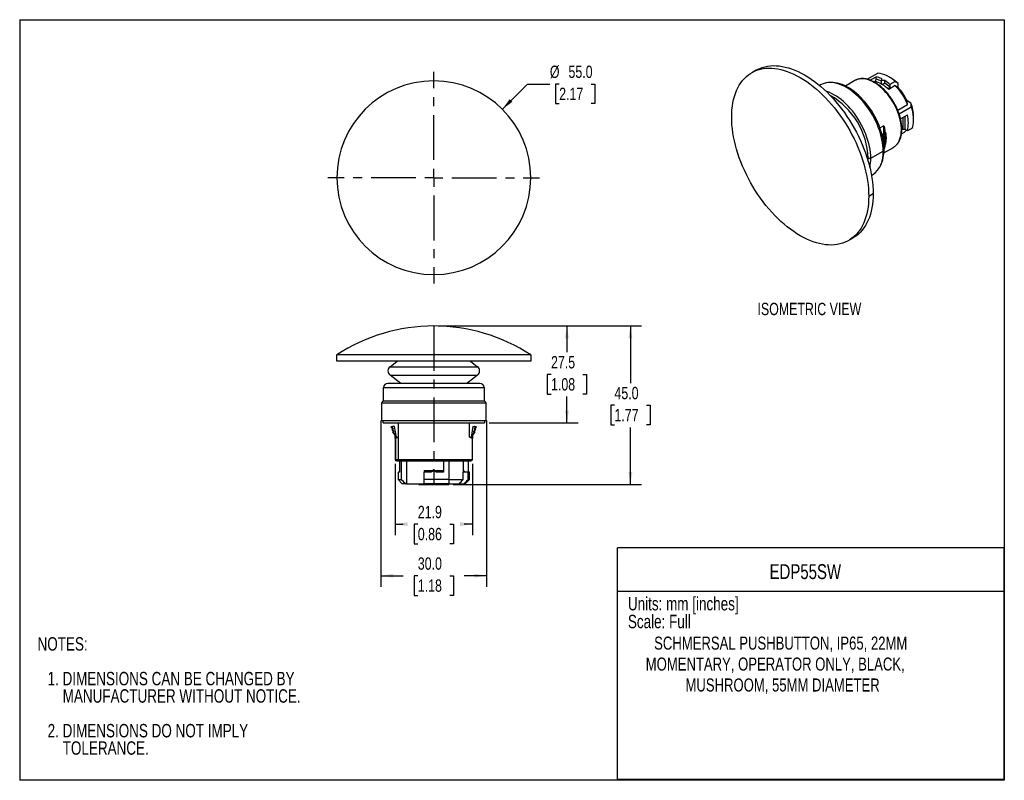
# Model space of a CAD drawing. Header units: millimetres. Extents: x 0 to 279, y 0 to 216.
import ezdxf
from ezdxf.enums import TextEntityAlignment as Align

# ---------------------------------------------------------------- set-up
doc = ezdxf.new("R2010")
doc.units = ezdxf.units.MM
doc.linetypes.add('CENTERX2', pattern=[20.32, 12.7, -2.54, 2.54, -2.54])
doc.layers.add('CENTER', color=40, linetype='CENTERX2')
doc.layers.add('DIMENSIONS', color=140, linetype='Continuous', lineweight=25)
doc.layers.add('TEXT', color=140, linetype='Continuous', lineweight=25)
doc.styles.add('SLDTEXTSTYLE0', font='TXT', dxfattribs={"width": 0.75})
doc.dimstyles.new('SLDDIMSTYLE0', dxfattribs={"dimtxt": 3.5, "dimasz": 3.5, "dimexe": 0, "dimexo": 0.0625, "dimgap": 0.875, "dimtad": 0, "dimtih": 1, "dimtoh": 1, "dimdec": 1, "dimrnd": 1e-09, "dimzin": 4, "dimdsep": 46, "dimtxsty": 'SLDTEXTSTYLE0', "dimsah": 1, "dimcen": 0.09, "dimadec": 0, "dimazin": 1, "dimtfac": 1, "dimtdec": 1, "dimtofl": 0, "dimtmove": 0, "dimatfit": 3, "dimfxl": 0, "dimfrac": 2, "dimtolj": 1, "dimtzin": 12, "dimarcsym": 0})
doc.dimstyles.new('SLDDIMSTYLE1', dxfattribs={"dimtxt": 3.5, "dimasz": 3.5, "dimexe": 0, "dimexo": 0.0625, "dimgap": 0.875, "dimtad": 0, "dimtih": 1, "dimtoh": 1, "dimdec": 1, "dimrnd": 1e-09, "dimzin": 12, "dimdsep": 46, "dimtxsty": 'SLDTEXTSTYLE0', "dimsah": 1, "dimcen": 0.09, "dimadec": 0, "dimazin": 3, "dimtfac": 1, "dimtdec": 1, "dimtofl": 0, "dimtmove": 0, "dimatfit": 3, "dimfxl": 0, "dimfrac": 2, "dimtolj": 1, "dimtzin": 12, "dimarcsym": 0})
doc.dimstyles.new('SLDDIMSTYLE2', dxfattribs={"dimtxt": 3.5, "dimasz": 3.5, "dimexe": 0, "dimexo": 0.0625, "dimgap": 0.875, "dimtad": 0, "dimtih": 1, "dimtoh": 1, "dimdec": 1, "dimrnd": 1e-09, "dimzin": 4, "dimdsep": 46, "dimtxsty": 'SLDTEXTSTYLE0', "dimsah": 1, "dimcen": 0, "dimadec": 0, "dimazin": 1, "dimtfac": 1, "dimtdec": 1, "dimtofl": 0, "dimtmove": 0, "dimatfit": 3, "dimfxl": 0, "dimfrac": 2, "dimtolj": 1, "dimtzin": 12, "dimarcsym": 0})

# ---------------------------------------------------------------- blocks, each defined once
blk = doc.blocks.new('SW_NOTE_0')
at = {"layer": 'TEXT', "color": 0, "insert": (0, 4.91), "char_height": 3.81, "attachment_point": 1, "style": 'SLDTEXTSTYLE0'}
blk.add_mtext('Scale: Full', dxfattribs=at)
blk = doc.blocks.new('SW_NOTE_0_1')
at = {"layer": 'TEXT', "color": 0, "insert": (0, 4.91), "char_height": 3.81, "attachment_point": 1, "style": 'SLDTEXTSTYLE0'}
blk.add_mtext('Units: mm [inches]', dxfattribs=at)
blk = doc.blocks.new('Block1')
at = {"layer": 'TEXT'}
for p, q in [((279.4, 65.76), (169.64, 65.76)), ((169.64, 0), (169.64, 65.76)), ((279.4, 0), (279.4, 65.76)), ((169.64, 53.4), (279.4, 53.4)), ((279.4, 0), (169.64, 0))]:
    blk.add_line(p, q, dxfattribs=at)
for name, p in [('SW_NOTE_0_1', (172.59, 46.87)), ('SW_NOTE_0', (172.59, 41.8))]:
    blk.add_blockref(name, p, dxfattribs=at)
at = {"layer": 'TEXT', "color": 140, "style": 'SLDTEXTSTYLE0', "width": 0.75}
for tag, height, p in [('AUTOATTR0', 4.23, (212.79, 55.58)), ('AUTOATTR1_0', 3.7, (180.04, 35.72)), ('AUTOATTR1_1', 3.7, (177.65, 29.78)), ('AUTOATTR1_2', 3.7, (188.93, 23.84))]:
    blk.add_attdef(tag, text='', height=height, dxfattribs=at).set_placement(p, align=Align.BOTTOM_LEFT)
blk = doc.blocks.new('SW_NOTE_0_2')
at = {"layer": 'TEXT', "color": 0, "char_height": 3.81, "attachment_point": 1, "style": 'SLDTEXTSTYLE0'}
for s, insert in [('NOTES:', (0, 4.91)), ('1. DIMENSIONS CAN BE CHANGED BY', (2.86, -4.94)), ('MANUFACTURER WITHOUT NOTICE.', (7.14, -9.87)), ('2. DIMENSIONS DO NOT IMPLY', (2.86, -19.72)), ('TOLERANCE.', (7.14, -24.65))]:
    blk.add_mtext(s, dxfattribs=dict(at, insert=insert))
blk = doc.blocks.new('_D')
at = {"layer": 'DIMENSIONS'}
for p, q in [((102.51, 100.9), (102.51, 54.91)), ((132.51, 100.9), (132.51, 54.91)), ((102.51, 58.09), (108.85, 58.09)), ((112.98, 58.06), (111.92, 58.06)), ((111.92, 58.06), (111.92, 52.5)), ((122.04, 58.06), (123.1, 58.06)), ((123.1, 58.06), (123.1, 52.5)), ((132.51, 58.09), (126.17, 58.09)), ((111.92, 52.5), (112.98, 52.5)), ((123.1, 52.5), (122.04, 52.5))]:
    blk.add_line(p, q, dxfattribs=at)
for points in [[(102.51, 58.09), (106.01, 57.55), (106.01, 58.62)], [(132.51, 58.09), (129.01, 58.62), (129.01, 57.55)]]:
    blk.add_solid(points, dxfattribs=at)
at = {"layer": 'DIMENSIONS', "char_height": 3.5, "attachment_point": 1, "style": 'SLDTEXTSTYLE0'}
for s, insert in [('30.0', (112.98, 63.28)), ('1.18', (112.98, 57.02))]:
    blk.add_mtext(s, dxfattribs=dict(at, insert=insert))
blk = doc.blocks.new('_D_1')
at = {"layer": 'DIMENSIONS'}
for p, q in [((118.78, 128.97), (158.48, 128.97)), ((155.3, 128.97), (155.3, 121.51)), ((150.78, 115.19), (149.71, 115.19)), ((149.71, 115.19), (149.71, 109.64)), ((159.83, 115.19), (160.89, 115.19)), ((160.89, 115.19), (160.89, 109.64)), ((149.71, 109.64), (150.78, 109.64)), ((160.89, 109.64), (159.83, 109.64)), ((155.3, 101.47), (155.3, 108.93)), ((133.18, 101.47), (158.48, 101.47))]:
    blk.add_line(p, q, dxfattribs=at)
for points in [[(155.3, 128.97), (154.76, 125.47), (155.84, 125.47)], [(155.3, 101.47), (155.84, 104.97), (154.76, 104.97)]]:
    blk.add_solid(points, dxfattribs=at)
at = {"layer": 'DIMENSIONS', "char_height": 3.5, "attachment_point": 1, "style": 'SLDTEXTSTYLE0'}
for s, insert in [('27.5', (150.78, 120.42)), ('1.08', (150.78, 114.15))]:
    blk.add_mtext(s, dxfattribs=dict(at, insert=insert))
blk = doc.blocks.new('_D_2')
at = {"layer": 'DIMENSIONS'}
for p, q in [((118.78, 128.97), (176.48, 128.97)), ((173.3, 128.97), (173.3, 112.76)), ((168.78, 106.44), (167.71, 106.44)), ((167.71, 106.44), (167.71, 100.89)), ((177.83, 106.44), (178.89, 106.44)), ((178.89, 106.44), (178.89, 100.89)), ((167.71, 100.89), (168.78, 100.89)), ((178.89, 100.89), (177.83, 100.89)), ((173.3, 83.97), (173.3, 100.18)), ((123.03, 83.97), (176.48, 83.97))]:
    blk.add_line(p, q, dxfattribs=at)
for points in [[(173.3, 128.97), (172.76, 125.47), (173.84, 125.47)], [(173.3, 83.97), (173.84, 87.47), (172.76, 87.47)]]:
    blk.add_solid(points, dxfattribs=at)
at = {"layer": 'DIMENSIONS', "char_height": 3.5, "attachment_point": 1, "style": 'SLDTEXTSTYLE0'}
for s, insert in [('45.0', (168.78, 111.67)), ('1.77', (168.78, 105.4))]:
    blk.add_mtext(s, dxfattribs=dict(at, insert=insert))
blk = doc.blocks.new('_D_3')
at = {"layer": 'DIMENSIONS'}
for p, q in [((106.56, 89.8), (106.56, 69.54)), ((128.46, 89.8), (128.46, 69.54)), ((106.56, 72.71), (108.85, 72.71)), ((112.98, 72.69), (111.92, 72.69)), ((111.92, 72.69), (111.92, 67.13)), ((122.04, 72.69), (123.1, 72.69)), ((123.1, 72.69), (123.1, 67.13)), ((128.46, 72.71), (126.17, 72.71)), ((111.92, 67.13), (112.98, 67.13)), ((123.1, 67.13), (122.04, 67.13))]:
    blk.add_line(p, q, dxfattribs=at)
for points in [[(106.56, 72.71), (110.06, 72.17), (110.06, 73.25)], [(128.46, 72.71), (124.96, 73.25), (124.96, 72.17)]]:
    blk.add_solid(points, dxfattribs=at)
at = {"layer": 'DIMENSIONS', "char_height": 3.5, "attachment_point": 1, "style": 'SLDTEXTSTYLE0'}
for s, insert in [('21.9', (112.98, 77.91)), ('0.86', (112.98, 71.64))]:
    blk.add_mtext(s, dxfattribs=dict(at, insert=insert))
blk = doc.blocks.new('_D_4')
at = {"layer": 'DIMENSIONS'}
for p, q in [((136.96, 190.49), (144.1, 197.64)), ((144.1, 197.64), (150.45, 197.64)), ((153.09, 197.64), (152.03, 197.64)), ((152.03, 197.64), (152.03, 192.08)), ((162.15, 197.64), (163.21, 197.64)), ((163.21, 197.64), (163.21, 192.08)), ((152.03, 192.08), (153.09, 192.08)), ((163.21, 192.08), (162.15, 192.08))]:
    blk.add_line(p, q, dxfattribs=at)
blk.add_solid([(136.96, 190.49), (139.81, 192.58), (139.05, 193.34)], dxfattribs=at)
at = {"layer": 'DIMENSIONS', "char_height": 3.5, "attachment_point": 1, "style": 'SLDTEXTSTYLE0'}
for s, insert in [('%%c', (150.45, 202.86)), ('55.0', (155.73, 202.86)), ('2.17', (153.09, 196.59))]:
    blk.add_mtext(s, dxfattribs=dict(at, insert=insert))
blk = doc.blocks.new('SW_CENTERMARKSYMBOL_0')
at = {"layer": 'CENTER', "color": 0}
for p, q in [((0, 5.08), (0, 30.04)), ((-5.08, 0), (-30.04, 0)), ((0, 0), (-2.54, 0)), ((0, 0), (0, 2.54)), ((0, 0), (0, -2.54)), ((0, 0), (2.54, 0)), ((5.08, 0), (30.04, 0)), ((0, -5.08), (0, -30.04))]:
    blk.add_line(p, q, dxfattribs=at)

msp = doc.modelspace()

# ---------------------------------------------------------------- linework, layer by layer
at = {"color": 7, "linetype": 'Continuous'}
for p, q in [((0, 215.9), (0, 0)), ((0, 215.9), (279.4, 215.9)), ((279.4, 215.9), (279.4, 0)), ((279.4, 0), (0, 0))]:
    msp.add_line(p, q, dxfattribs=at)
for p, q in [((208.98, 201.57), (207.74, 200.85)), ((236.98, 198.63), (234.31, 197.08)), ((240.49, 199), (243.48, 200.73)), ((241.35, 198.73), (243.06, 199.72)), ((243.06, 198.99), (243.06, 199.72)), ((244.51, 199.17), (244.51, 198.62)), ((244.51, 197.51), (244.51, 198.62)), ((245.5, 197.9), (245.5, 198.6)), ((247.34, 199.27), (246.49, 199.76)), ((227.23, 197.39), (226.96, 197.23)), ((242.71, 198.36), (242.46, 198.22)), ((248.43, 197.18), (246.59, 196.11)), ((248.43, 198.33), (246.95, 197.47)), ((246.95, 197.47), (246.95, 196.75)), ((249.28, 196.62), (249.28, 197.79)), ((252.91, 192.22), (251.79, 192.86)), ((249.16, 190.19), (251.94, 191.8)), ((249.54, 189.18), (253.01, 191.18)), ((249.95, 187.74), (251.91, 188.87)), ((250.59, 188.11), (250.59, 184.84)), ((251.3, 184.84), (251.3, 188.52)), ((253.67, 187.33), (253.67, 188.31)), ((244.12, 185.17), (245.11, 185.74)), ((245.11, 185.74), (245.11, 183.59)), ((245.39, 185.31), (245.39, 183.82)), ((250.59, 184.84), (250.31, 184.68)), ((250.59, 184.84), (251.3, 184.84)), ((251.91, 184.38), (251.12, 184.84)), ((253.4, 185.24), (251.91, 184.38)), ((245.44, 183.86), (244.71, 183.26)), ((244.84, 183), (244.81, 182.79)), ((245.15, 182.89), (244.84, 183)), ((245.59, 183.75), (245.24, 183.4)), ((245.41, 184.01), (245.69, 183.85)), ((245.41, 184.01), (245.41, 183.84)), ((245.69, 183.85), (245.83, 183.93)), ((250.21, 183.46), (250.89, 183.85)), ((245.04, 178.88), (245.29, 179.02)), ((245.24, 180.13), (245.59, 180.49)), ((245.24, 180.15), (245.25, 180.19)), ((245.25, 178.12), (247.93, 179.66)), ((245.39, 179.47), (245.27, 179.23)), ((245.39, 180.29), (245.39, 179.47)), ((240.56, 176.42), (240.8, 176.55)), ((240.8, 176.55), (241.5, 176.55)), ((241.5, 176.55), (245.04, 178.59)), ((241.71, 171.68), (241.98, 171.84)), ((240.93, 165.81), (242.17, 166.53)), ((235.23, 153.22), (236.48, 153.94)), ((145.01, 120.73), (90.01, 120.73)), ((90.01, 118.97), (90.01, 120.73)), ((145.01, 120.73), (145.01, 118.97)), ((145.01, 118.97), (90.01, 118.97)), ((105.1, 117.41), (107.13, 118.97)), ((105.1, 117.41), (129.92, 117.41)), ((127.89, 118.97), (129.92, 117.41)), ((105.1, 115.03), (129.92, 115.03)), ((108.17, 112.67), (105.1, 115.03)), ((129.92, 115.03), (126.85, 112.67)), ((103.26, 111.47), (131.76, 111.47)), ((103.26, 107.67), (103.26, 111.47)), ((131.76, 111.47), (131.76, 107.67)), ((102.76, 107.17), (103.26, 107.67)), ((102.76, 102.17), (102.76, 107.17)), ((102.76, 107.17), (132.26, 107.17)), ((103.26, 107.67), (131.76, 107.67)), ((131.76, 107.67), (132.26, 107.17)), ((132.26, 107.17), (132.26, 102.17)), ((102.76, 102.17), (132.26, 102.17)), ((103.11, 101.47), (103.11, 102.17)), ((103.11, 101.47), (131.91, 101.47)), ((107.36, 101.47), (107.36, 97.47)), ((127.66, 97.47), (127.66, 101.47)), ((131.91, 102.17), (131.91, 101.47)), ((105.75, 100.47), (105.36, 100.37)), ((105.36, 100.37), (105.91, 99.69)), ((105.36, 100.37), (105.53, 100.37)), ((105.53, 100.37), (105.92, 100.47)), ((105.91, 99.69), (105.57, 99.59)), ((105.57, 99.59), (106.12, 98.91)), ((105.74, 99.59), (105.57, 99.59)), ((105.74, 99.59), (106.09, 99.69)), ((105.92, 100.47), (105.75, 100.47)), ((106.12, 98.91), (105.77, 98.82)), ((105.77, 98.82), (106.33, 98.14)), ((105.95, 98.82), (105.77, 98.82)), ((106.09, 99.69), (105.91, 99.69)), ((106.4, 100.47), (105.92, 100.47)), ((105.95, 98.82), (106.3, 98.91)), ((106.3, 98.91), (106.12, 98.91)), ((106.33, 98.14), (106.51, 97.46)), ((106.51, 98.14), (106.33, 98.14)), ((106.93, 97.44), (106.4, 100.47)), ((106.69, 97.46), (106.51, 98.14)), ((128.62, 100.47), (128.09, 97.44)), ((128.51, 98.14), (128.33, 97.46)), ((128.51, 97.46), (128.69, 98.14)), ((128.69, 98.14), (128.51, 98.14)), ((128.62, 100.47), (129.1, 100.47)), ((128.69, 98.14), (129.25, 98.82)), ((128.72, 98.91), (129.07, 98.82)), ((128.9, 98.91), (128.72, 98.91)), ((128.9, 98.91), (129.45, 99.59)), ((129.25, 98.82), (128.9, 98.91)), ((128.93, 99.69), (129.28, 99.59)), ((129.11, 99.69), (128.93, 99.69)), ((129.25, 98.82), (129.07, 98.82)), ((129.1, 100.47), (129.49, 100.37)), ((129.27, 100.47), (129.1, 100.47)), ((129.11, 99.69), (129.66, 100.37)), ((129.45, 99.59), (129.11, 99.69)), ((129.66, 100.37), (129.27, 100.47)), ((129.45, 99.59), (129.28, 99.59)), ((129.49, 100.37), (129.66, 100.37)), ((106.51, 97.46), (106.69, 97.46)), ((106.56, 97.07), (106.56, 91.07)), ((106.74, 97.07), (106.56, 97.07)), ((106.74, 97.27), (106.74, 97.07)), ((107.16, 97.27), (106.74, 97.27)), ((106.74, 91.07), (106.74, 97.07)), ((107.16, 97.27), (107.36, 97.27)), ((107.36, 97.27), (107.36, 91.07)), ((128.28, 97.27), (127.86, 97.27)), ((128.28, 97.07), (128.28, 97.27)), ((128.46, 97.07), (128.28, 97.07)), ((128.33, 97.46), (128.51, 97.46)), ((128.46, 91.07), (128.46, 97.07)), ((106.56, 91.07), (106.74, 91.07)), ((106.74, 91.07), (107.36, 91.07)), ((107.36, 91.07), (128.46, 91.07)), ((107.74, 90.67), (107.74, 87.47)), ((108.29, 90.67), (108.29, 85.37)), ((109.8, 90.67), (109.8, 84.17)), ((120.26, 90.67), (120.26, 87.47)), ((121.76, 90.67), (121.76, 85.37)), ((125.91, 87.97), (125.91, 90.67)), ((127.28, 90.67), (127.28, 87.47)), ((107.36, 87.47), (107.36, 85.37)), ((107.74, 87.47), (107.36, 87.47)), ((116.81, 87.47), (114.76, 87.47)), ((114.76, 85.37), (114.76, 87.47)), ((117.71, 87.97), (120.26, 87.97)), ((120.26, 87.47), (118.21, 87.47)), ((125.87, 85.37), (125.87, 87.47)), ((127.28, 87.47), (125.87, 87.47)), ((125.91, 87.47), (125.91, 87.97)), ((125.91, 87.97), (126.41, 87.47)), ((127.28, 85.37), (127.28, 87.47)), ((127.66, 87.47), (127.28, 87.47)), ((127.66, 85.37), (127.66, 87.47)), ((107.36, 85.37), (108.56, 84.17)), ((107.36, 85.37), (108.29, 85.37)), ((109.63, 84.17), (108.56, 84.17)), ((109.8, 84.17), (109.63, 84.17)), ((109.8, 84.17), (114.76, 84.17)), ((113.26, 84.17), (113.26, 83.97)), ((113.26, 83.97), (121.76, 83.97)), ((121.76, 85.37), (114.76, 85.37)), ((121.76, 84.17), (114.76, 84.17)), ((121.76, 85.37), (125.87, 85.37)), ((121.76, 84.17), (124.6, 84.17)), ((121.76, 83.97), (121.76, 84.16)), ((124.6, 84.17), (126.03, 84.17)), ((126.46, 84.17), (126.03, 84.17)), ((126.46, 84.17), (127.66, 85.37)), ((127.66, 85.37), (127.28, 85.37))]:
    msp.add_line(p, q)
at = {"flags": 128}
for points in [[(202.04, 188.26), (202.06, 189.32), (202.13, 190.35), (202.24, 191.35), (202.39, 192.31), (202.59, 193.24), (202.83, 194.14), (203.11, 194.99), (203.43, 195.81), (203.8, 196.58), (204.2, 197.31), (204.65, 197.99), (205.13, 198.62), (205.65, 199.21), (206.2, 199.74), (206.79, 200.23), (207.41, 200.66), (208.07, 201.04), (208.75, 201.36), (209.47, 201.63), (210.21, 201.84), (210.97, 202), (211.76, 202.1), (212.58, 202.14), (213.41, 202.13), (214.26, 202.06), (215.13, 201.93), (216.01, 201.75), (216.9, 201.51), (217.81, 201.21), (218.72, 200.86), (219.64, 200.46), (220.56, 200), (221.49, 199.49), (222.41, 198.93), (223.33, 198.32), (224.25, 197.67), (225.17, 196.96), (226.07, 196.21), (226.96, 195.42), (227.85, 194.59), (228.71, 193.71), (229.56, 192.8), (230.4, 191.85), (231.21, 190.87), (232, 189.86), (232.77, 188.82), (233.51, 187.75), (234.22, 186.66), (234.9, 185.54), (235.56, 184.41), (236.18, 183.26), (236.77, 182.1), (237.33, 180.92), (237.84, 179.73), (238.33, 178.54), (238.77, 177.35), (239.17, 176.16), (239.54, 174.96), (239.86, 173.77), (240.14, 172.59), (240.38, 171.42), (240.58, 170.27), (240.73, 169.12), (240.84, 168), (240.91, 166.89), (240.93, 165.81)], [(208.98, 201.57), (209.31, 201.75), (210, 202.08), (210.71, 202.35), (211.45, 202.56), (212.22, 202.72), (213.01, 202.82), (213.82, 202.86), (214.65, 202.85), (215.5, 202.77), (216.37, 202.65), (217.25, 202.46), (218.14, 202.22), (219.05, 201.93), (219.96, 201.58), (220.88, 201.18), (221.8, 200.72), (222.73, 200.21), (223.65, 199.65), (224.58, 199.04), (225.5, 198.39), (226.41, 197.68), (227.31, 196.93), (228.21, 196.14), (229.09, 195.3), (229.96, 194.43), (230.81, 193.52), (231.64, 192.57), (232.45, 191.59), (233.24, 190.58), (234.01, 189.54), (234.75, 188.47), (235.46, 187.38), (236.15, 186.26), (236.8, 185.13), (237.43, 183.98), (238.01, 182.81), (238.57, 181.64), (239.09, 180.45), (239.57, 179.26), (240.01, 178.07), (240.42, 176.87), (240.78, 175.68), (241.11, 174.49), (241.39, 173.31), (241.63, 172.14), (241.82, 170.98), (241.98, 169.84), (242.09, 168.72), (242.15, 167.61), (242.17, 166.53)], [(247.93, 179.66), (247.96, 179.68), (248.36, 179.95), (248.72, 180.27), (249.05, 180.65), (249.34, 181.07), (249.59, 181.55), (249.8, 182.06), (249.96, 182.62), (250.09, 183.21), (250.16, 183.84), (250.2, 184.5), (250.19, 185.18), (250.13, 185.89), (250.03, 186.62), (249.89, 187.36), (249.7, 188.11), (249.48, 188.87), (249.21, 189.63), (248.9, 190.39), (248.55, 191.14), (248.17, 191.88), (247.76, 192.6), (247.32, 193.3), (246.84, 193.98), (246.35, 194.63), (245.83, 195.25), (245.29, 195.83), (244.73, 196.38), (244.16, 196.88), (243.59, 197.34), (243, 197.75), (242.41, 198.11), (241.82, 198.42), (241.24, 198.68), (240.66, 198.88), (240.1, 199.02), (239.54, 199.11), (239.01, 199.14), (238.49, 199.11), (238, 199.03), (237.53, 198.89), (237.09, 198.69), (236.98, 198.63)], [(245.04, 178.59), (245.02, 179.39), (244.95, 180.22), (244.84, 181.06), (244.68, 181.92), (244.49, 182.78), (244.24, 183.66), (243.96, 184.54), (243.64, 185.42), (243.28, 186.3), (242.88, 187.17), (242.45, 188.03), (241.98, 188.87), (241.49, 189.7), (240.96, 190.5), (240.4, 191.28), (239.82, 192.03), (239.22, 192.75), (238.6, 193.44), (237.96, 194.08), (237.31, 194.69), (236.64, 195.25), (235.97, 195.77), (235.29, 196.24), (234.61, 196.66), (233.93, 197.03), (233.25, 197.34), (232.57, 197.6), (231.91, 197.81), (231.26, 197.95), (230.62, 198.05), (230, 198.08), (229.39, 198.06), (228.81, 197.97), (228.26, 197.83), (227.73, 197.64), (227.23, 197.39)], [(241.5, 176.55), (241.48, 177.35), (241.41, 178.18), (241.3, 179.02), (241.15, 179.87), (240.95, 180.74), (240.71, 181.62), (240.43, 182.5), (240.11, 183.38), (239.75, 184.26), (239.35, 185.13), (238.91, 185.99), (238.45, 186.83), (237.95, 187.66), (237.42, 188.46), (236.87, 189.24), (236.29, 189.99), (235.69, 190.71), (235.06, 191.4), (234.43, 192.04), (233.77, 192.65), (233.11, 193.21), (232.43, 193.73), (231.76, 194.2), (231.07, 194.62), (230.39, 194.99), (229.71, 195.3), (229.04, 195.56), (228.71, 195.67)], [(245.29, 179.02), (245.26, 179.82), (245.2, 180.64), (245.08, 181.48), (244.92, 182.34), (244.72, 183.2), (244.48, 184.08), (244.19, 184.96), (243.86, 185.83), (243.5, 186.71), (243.09, 187.57), (242.66, 188.43), (242.18, 189.27), (241.68, 190.08), (241.14, 190.88), (240.58, 191.65), (240, 192.39), (239.39, 193.09), (238.76, 193.76), (238.12, 194.39), (237.46, 194.98), (236.8, 195.52), (236.12, 196.01), (235.44, 196.46), (234.76, 196.85), (234.08, 197.19), (233.41, 197.47), (232.74, 197.7), (232.09, 197.87), (231.44, 197.99), (230.82, 198.04), (230.62, 198.05)], [(240.93, 165.81), (240.91, 164.76), (240.84, 163.73), (240.73, 162.73), (240.58, 161.77), (240.38, 160.84), (240.14, 159.94), (239.86, 159.09), (239.54, 158.27), (239.17, 157.5), (238.77, 156.77), (238.33, 156.09), (237.84, 155.45), (237.33, 154.87), (236.77, 154.33), (236.18, 153.85), (235.56, 153.42), (234.9, 153.04), (234.22, 152.72), (233.51, 152.45), (232.77, 152.24), (232, 152.08), (231.21, 151.98), (230.4, 151.94), (229.56, 151.95), (228.71, 152.02), (227.85, 152.15), (226.96, 152.33), (226.07, 152.57), (225.17, 152.87), (224.25, 153.21), (223.33, 153.62), (222.41, 154.07), (221.49, 154.58), (220.56, 155.14), (219.64, 155.75), (218.72, 156.41), (217.81, 157.11), (216.9, 157.86), (216.01, 158.66), (215.13, 159.49), (214.26, 160.36), (213.41, 161.28), (212.58, 162.22), (211.76, 163.2), (210.97, 164.22), (210.21, 165.26), (209.47, 166.33), (208.75, 167.42), (208.07, 168.53), (207.41, 169.67), (206.79, 170.82), (206.2, 171.98), (205.65, 173.16), (205.13, 174.34), (204.65, 175.53), (204.2, 176.73), (203.8, 177.92), (203.43, 179.11), (203.11, 180.3), (202.83, 181.48), (202.59, 182.65), (202.39, 183.81), (202.24, 184.95), (202.13, 186.08), (202.06, 187.18), (202.04, 188.26)], [(244.84, 183), (244.9, 182.56), (244.91, 182.39)], [(245.44, 183.86), (245.45, 183.88), (245.47, 183.9), (245.47, 183.92), (245.47, 183.94), (245.47, 183.96), (245.45, 183.98), (245.44, 183.99), (245.41, 184.01)], [(240.77, 175.72), (240.77, 175.79), (240.8, 176.55)], [(242.17, 166.53), (242.15, 165.47), (242.09, 164.45), (241.98, 163.45), (241.82, 162.48), (241.63, 161.55), (241.39, 160.66), (241.11, 159.8), (240.78, 158.99), (240.42, 158.22), (240.01, 157.49), (239.57, 156.81), (239.09, 156.17), (238.57, 155.59), (238.01, 155.05), (237.43, 154.57), (236.8, 154.14), (236.48, 153.94)], [(114.76, 87.97), (115.07, 87.97), (115.38, 87.97), (115.7, 87.97), (116.02, 87.97), (116.34, 87.97), (116.66, 87.97), (116.99, 87.97), (117.31, 87.97)], [(117.51, 88.17), (117.28, 87.94), (117.04, 87.7), (116.81, 87.47)], [(118.21, 87.47), (117.98, 87.7), (117.74, 87.94), (117.51, 88.17)]]:
    msp.add_lwpolyline(points, dxfattribs=at)
for centre, radius, start, end in [((117.51, 171.04), 27.5, 0, 180), ((241.24, 192.69), 7.25, 63.2109, 75.471), ((241.62, 192.69), 6.47, 63.4724, 77.145), ((242.48, 192.37), 8.43, 45.0196, 83.135), ((238.84, 188.54), 12.06, 47.769, 56.4992), ((242.12, 190.37), 10.31, 46.0005, 59.5887), ((241.4, 192.19), 6.3, 60.4558, 78.0572), ((239.34, 188.63), 10.42, 45.9078, 58.4807), ((239.23, 188.55), 11.26, 46.7359, 56.1759), ((238.16, 186.65), 14.7, 20.4778, 45.694), ((240.08, 187.77), 12.77, 23.4971, 43.9069), ((219.25, 175.7), 21.57, 2.2757, 60.1209), ((242.27, 188.12), 11.39, 0.9266, 21.0539), ((243.19, 187.55), 10.46, 347.2351, 20.2955), ((242.7, 186.63), 9.48, 346.3018, 13.6982), ((231.48, 181.74), 14.36, 8.4545, 14.3829), ((249.34, 186.5), 3.07, 300.2351, 319.651), ((233.85, 181.23), 11.43, 355.0683, 8.361), ((234.83, 181.76), 10.54, 351.3821, 8.9301), ((235.39, 182.12), 10.33, 350.904, 9.096), ((235.67, 182.3), 10.28, 350.8608, 9.1392), ((235.79, 178.77), 9.5, 332.8859, 1.4993), ((239.04, 181.74), 6.75, 340.3388, 350.1485), ((230.01, 176.46), 11.5, 347.5307, 0.4389), ((237.71, 177.84), 7.36, 305.4409, 5.8712), ((117.51, 171.04), 27.5, 180, 0), ((117.51, 78.97), 50, 90, 123.367), ((117.51, 78.97), 50, 56.633, 90), ((106.01, 116.22), 1.5, 127.5, 232.5), ((129.01, 116.22), 1.5, 307.5, 52.5), ((104.46, 111.47), 1.2, 90, 180), ((130.56, 111.47), 1.2, 0, 90), ((105.06, 97.07), 1.5, 0, 15), ((107.13, 97.47), 0.2, 190, 270), ((127.89, 97.47), 0.2, 270, 350), ((129.96, 97.07), 1.5, 165, 180), ((106.96, 91.07), 0.4, 180, 270), ((107.14, 91.07), 0.397, 179.5181, 269.51), ((107.75, 91.06), 0.386, 177.9113, 267.7462), ((128.06, 91.07), 0.4, 270, 0)]:
    msp.add_arc(centre, radius, start, end)
for major_axis, start_param in [((14.35, 0), 1.501776), ((12.45, 0), 1.548068)]:
    msp.add_ellipse((244.51, 190.33), major_axis=major_axis, ratio=0.577382, start_param=start_param, end_param=1.570796)
for points, knots in [([(248.08, 192.39), (247.94, 192.62), (247.75, 192.95), (247.45, 193.41), (247.18, 193.8), (246.85, 194.25), (246.5, 194.71), (246.11, 195.17), (245.7, 195.63), (245.27, 196.07), (244.83, 196.5), (244.37, 196.91), (243.89, 197.28), (243.41, 197.64), (242.92, 197.95), (242.43, 198.24), (241.93, 198.49), (241.43, 198.71), (240.94, 198.88), (240.44, 199.02), (239.96, 199.12), (239.47, 199.17), (239, 199.18), (238.54, 199.15), (238.09, 199.07), (237.65, 198.94), (237.28, 198.79), (237.06, 198.67), (236.98, 198.62)], [0, 0, 0, 0, 0.047201, 0.066199, 0.097712, 0.130347, 0.165272, 0.201626, 0.23906, 0.277301, 0.316154, 0.355478, 0.39517, 0.435154, 0.475373, 0.515788, 0.55637, 0.597102, 0.637968, 0.678967, 0.720103, 0.761393, 0.802864, 0.844565, 0.88657, 0.928987, 0.971962, 1, 1, 1, 1]), ([(247.91, 179.66), (247.97, 179.69), (248.17, 179.8), (248.47, 180.03), (248.83, 180.36), (249.15, 180.73), (249.43, 181.14), (249.66, 181.57), (249.86, 182.03), (250.02, 182.52), (250.15, 183.04), (250.24, 183.59), (250.3, 184.16), (250.32, 184.76), (250.31, 185.37), (250.26, 186), (250.18, 186.64), (250.06, 187.28), (249.91, 187.94), (249.73, 188.59), (249.53, 189.24), (249.29, 189.87), (249.05, 190.48), (248.81, 191), (248.59, 191.46), (248.35, 191.91), (248.18, 192.22), (248.08, 192.39)], [0, 0, 0, 0, 0.018594, 0.063219, 0.108941, 0.155914, 0.198295, 0.240865, 0.283585, 0.326413, 0.369304, 0.412218, 0.455124, 0.497994, 0.540803, 0.583533, 0.626163, 0.668662, 0.710982, 0.753042, 0.794684, 0.835574, 0.874843, 0.911287, 0.937195, 0.964998, 1, 1, 1, 1]), ([(245.11, 185.74), (245.13, 185.76), (245.15, 185.75), (245.19, 185.73), (245.2, 185.72), (245.25, 185.67), (245.27, 185.63), (245.34, 185.5), (245.37, 185.41), (245.39, 185.31)], [0, 0, 0, 0, 0.125, 0.125, 0.25, 0.25, 0.5, 0.5, 1, 1, 1, 1]), ([(130.56, 112.67), (130.56, 112.67), (129.19, 112.67), (124.29, 112.67), (120.97, 112.67), (114.05, 112.67), (110.73, 112.67), (105.84, 112.67), (104.46, 112.67), (104.46, 112.67)], [0, 0, 0, 0, 0.25, 0.25, 0.5, 0.5, 0.75, 0.75, 1, 1, 1, 1]), ([(107.36, 97.47), (107.36, 97.44), (107.35, 97.42), (107.34, 97.38), (107.33, 97.37), (107.31, 97.33), (107.29, 97.31), (107.23, 97.28), (107.2, 97.27), (107.16, 97.27)], [0, 0, 0, 0, 0.125, 0.125, 0.25, 0.25, 0.5, 0.5, 1, 1, 1, 1]), ([(127.86, 97.27), (127.83, 97.27), (127.79, 97.28), (127.73, 97.31), (127.72, 97.33), (127.69, 97.37), (127.68, 97.38), (127.67, 97.42), (127.66, 97.44), (127.66, 97.47)], [0, 0, 0, 0, 0.5, 0.5, 0.75, 0.75, 0.875, 0.875, 1, 1, 1, 1]), ([(106.98, 90.67), (106.98, 90.67), (106.96, 90.67), (107.07, 90.67), (107.14, 90.67)], [0, 0, 0, 0, 0.354373, 1, 1, 1, 1]), ([(107.73, 90.67), (107.9, 90.67), (108.25, 90.67), (108.94, 90.67), (109.78, 90.67), (110.78, 90.67), (111.91, 90.67), (113.14, 90.67), (114.45, 90.67), (115.8, 90.67), (117.16, 90.67), (118.49, 90.67), (119.76, 90.67), (120.98, 90.67), (122.15, 90.67), (123.27, 90.67), (124.34, 90.67), (125.32, 90.67), (126.19, 90.67), (126.91, 90.67), (127.47, 90.67), (127.85, 90.67), (128.04, 90.67), (128.04, 90.67), (128.04, 90.67)], [0, 0, 0, 0, 0.043026, 0.087299, 0.132724, 0.179929, 0.227645, 0.275767, 0.323906, 0.371621, 0.41881, 0.464251, 0.50852, 0.551534, 0.594564, 0.638833, 0.684259, 0.731463, 0.779179, 0.827301, 0.87544, 0.923156, 0.970344, 1, 1, 1, 1])]:
    msp.add_open_spline(points, degree=3, knots=knots)
for points in [[(243.06, 198.99), (242.94, 198.78), (242.82, 198.57), (242.71, 198.36)], [(245.5, 197.9), (245.26, 197.77), (245.02, 197.64), (244.79, 197.51)], [(246.59, 196.11), (246.71, 196.32), (246.83, 196.54), (246.95, 196.75)], [(249.28, 197.79), (249, 197.97), (248.72, 198.15), (248.43, 198.33)], [(249.28, 196.62), (249, 196.81), (248.72, 196.99), (248.43, 197.18)], [(251.94, 191.8), (251.9, 192.15), (251.85, 192.51), (251.79, 192.86)], [(253.01, 191.18), (252.98, 191.53), (252.94, 191.87), (252.91, 192.22)], [(245.24, 183.4), (245.21, 183.23), (245.18, 183.06), (245.15, 182.89)], [(245.83, 183.93), (245.73, 183.88), (245.65, 183.82), (245.59, 183.75)], [(245.59, 180.49), (245.65, 180.55), (245.73, 180.61), (245.83, 180.67)], [(106.09, 99.69), (105.9, 99.91), (105.71, 100.14), (105.53, 100.37)], [(106.3, 98.91), (106.11, 99.14), (105.92, 99.37), (105.74, 99.59)], [(106.51, 98.14), (106.32, 98.37), (106.13, 98.6), (105.95, 98.82)], [(129.07, 98.82), (128.89, 98.6), (128.7, 98.37), (128.51, 98.14)], [(129.28, 99.59), (129.1, 99.37), (128.91, 99.14), (128.72, 98.91)], [(129.49, 100.37), (129.31, 100.14), (129.12, 99.91), (128.93, 99.69)], [(106.74, 97.07), (106.74, 97.21), (106.73, 97.33), (106.69, 97.46)], [(128.33, 97.46), (128.29, 97.33), (128.28, 97.21), (128.28, 97.07)], [(107.14, 90.67), (107.27, 90.67), (107.47, 90.67), (107.73, 90.67)], [(114.76, 87.97), (114.76, 87.8), (114.76, 87.64), (114.76, 87.47)], [(108.29, 85.37), (108.74, 84.97), (109.18, 84.57), (109.63, 84.17)], [(114.76, 84.17), (114.76, 84.57), (114.76, 84.97), (114.76, 85.37)], [(121.76, 85.37), (121.76, 84.97), (121.76, 84.57), (121.76, 84.17)], [(124.6, 84.17), (125.02, 84.57), (125.45, 84.97), (125.87, 85.37)], [(126.03, 84.17), (126.45, 84.57), (126.86, 84.97), (127.28, 85.37)]]:
    msp.add_open_spline(points, degree=3)
at = {"layer": 'CENTER'}
msp.add_line((117.51, 128.97), (117.51, 83.97), dxfattribs=at)
at = {"layer": 'DIMENSIONS'}
for p, q in [((102.51, 102.17), (102.51, 100.49)), ((132.51, 102.17), (132.51, 100.49))]:
    msp.add_line(p, q, dxfattribs=at)

# ---------------------------------------------------------------- block references
at = {"color": 7, "linetype": 'Continuous'}
ref = msp.add_blockref('Block1', (0, 0.27), dxfattribs=at)
ref.add_attrib('AUTOATTR0', 'EDP55SW', dxfattribs={"layer": 'TEXT', "height": 4.233, "style": 'SLDTEXTSTYLE0', "width": 0.75}).set_placement((212.79, 55.85), align=Align.BOTTOM_LEFT)
ref.add_attrib('AUTOATTR1_0', 'SCHMERSAL PUSHBUTTON, IP65, 22MM ', dxfattribs={"layer": 'TEXT', "height": 3.7042, "style": 'SLDTEXTSTYLE0', "width": 0.75}).set_placement((180.04, 35.98), align=Align.BOTTOM_LEFT)
ref.add_attrib('AUTOATTR1_1', 'MOMENTARY, OPERATOR ONLY, BLACK, ', dxfattribs={"layer": 'TEXT', "height": 3.7042, "style": 'SLDTEXTSTYLE0', "width": 0.75}).set_placement((177.65, 30.04), align=Align.BOTTOM_LEFT)
ref.add_attrib('AUTOATTR1_2', 'MUSHROOM, 55MM DIAMETER', dxfattribs={"layer": 'TEXT', "height": 3.7042, "style": 'SLDTEXTSTYLE0', "width": 0.75}).set_placement((188.93, 24.1), align=Align.BOTTOM_LEFT)
at = {"layer": 'CENTER'}
msp.add_blockref('SW_CENTERMARKSYMBOL_0', (117.51, 171.04), dxfattribs=at)
at = {"layer": 'TEXT'}
msp.add_blockref('SW_NOTE_0_2', (5.07, 35.72), dxfattribs=at)

# ---------------------------------------------------------------- texts
at = {"layer": 'TEXT', "insert": (209.37, 135.54), "char_height": 3.5, "attachment_point": 1, "style": 'SLDTEXTSTYLE0'}
msp.add_mtext('ISOMETRIC VIEW', dxfattribs=at)

# ---------------------------------------------------------------- dimensions: what is measured, and where the dimension line sits
at = {"layer": 'DIMENSIONS'}
dim = msp.add_diameter_dim_2p(p1=(98.06, 151.6), p2=(136.96, 190.49), dimstyle='SLDDIMSTYLE2', dxfattribs=at)
dim.commit()
dim.dimension.update_dxf_attribs({"geometry": '_D_4', "text_midpoint": (157.62, 197.64), "dimtype": 163})
for base, p1, p2, dimstyle, picture, middle in [((155.3, 128.97), (131.91, 101.47), (117.51, 128.97), 'SLDDIMSTYLE1', '_D_1', (155.3, 115.22)), ((173.3, 83.97), (117.51, 128.97), (121.76, 83.97), 'SLDDIMSTYLE0', '_D_2', (173.3, 106.47))]:
    dim = msp.add_linear_dim(base=base, p1=p1, p2=p2, angle=90, dimstyle=dimstyle, dxfattribs=at)
    dim.commit()
    dim.dimension.update_dxf_attribs({"geometry": picture, "text_midpoint": middle, "dimtype": 160})
for base, p1, p2, dimstyle, picture, middle in [((102.51, 58.09), (132.51, 102.17), (102.51, 102.17), 'SLDDIMSTYLE0', '_D', (117.51, 58.09)), ((106.56, 72.71), (128.46, 91.07), (106.56, 91.07), 'SLDDIMSTYLE1', '_D_3', (117.51, 72.71))]:
    dim = msp.add_linear_dim(base=base, p1=p1, p2=p2, dimstyle=dimstyle, dxfattribs=at)
    dim.commit()
    dim.dimension.update_dxf_attribs({"geometry": picture, "text_midpoint": middle, "dimtype": 160})

doc.saveas('drawing.dxf')
